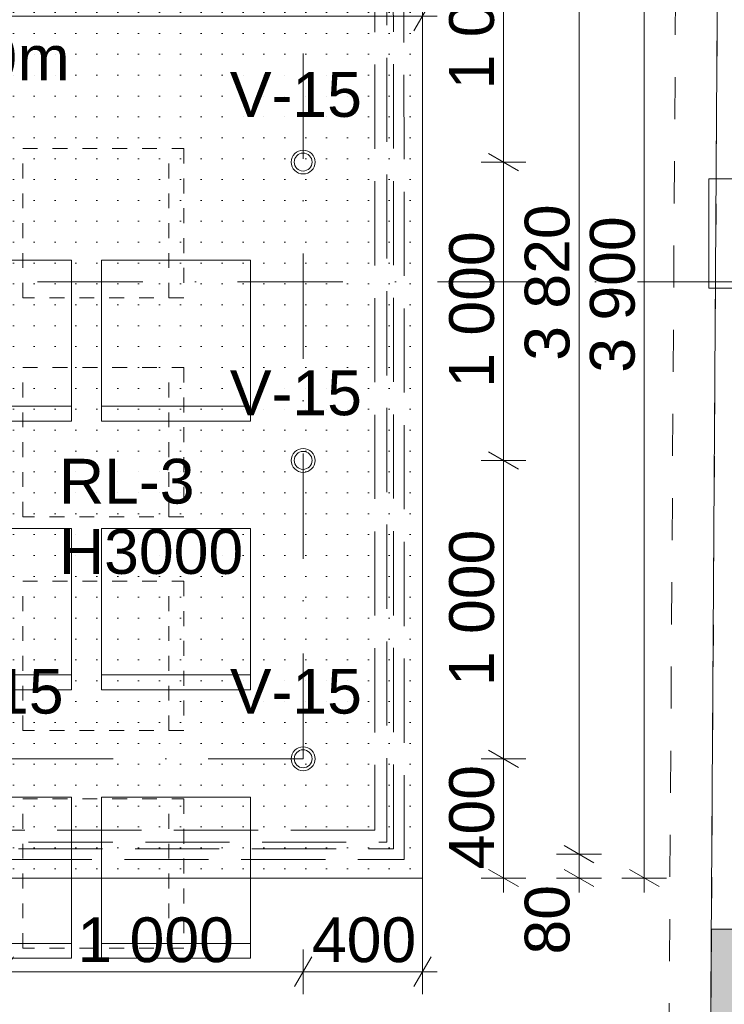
# Model space of a CAD drawing. Header units: millimetres. Extents: x -2532 to 181134, y -4151 to 53885.
# Tile 19 of 220: x 5042 to 7404, y 8423 to 11723. Entities that reach past the tile are written whole.
import ezdxf
from ezdxf.enums import TextEntityAlignment as Align

# ---------------------------------------------------------------- set-up
doc = ezdxf.new("R2010")
doc.units = ezdxf.units.MM
doc.header["$MEASUREMENT"] = 0
for name, pattern in [('Dashed väike', [100, 50, -50]), ('Dot & Dashed', [670.277762, 352.777767, -176.388884, 0, -141.111112]), ('Hidden Line', [391.222223, 282.222223, -109]), ('Small Dashed', [282.222222, 141.111111, -141.111111])]:
    doc.linetypes.add(name, pattern=pattern)
for name, color, linetype in [('AR - Mööbel', 7, 'Continuous'), ('AR - Seinad SS.ol', 7, 'Continuous'), ('AR - Teljed', 7, 'Continuous'), ('AR - Vahelaed', 7, 'Continuous'), ('New_AR - Talad', 7, 'Continuous'), ('New_SA - ripplaed', 7, 'Continuous'), ('SA - ripplaed', 7, 'Continuous'), ('SA - tähistused - valgustus', 7, 'Continuous'), ('SA - valgustid', 7, 'Continuous')]:
    doc.layers.add(name, color=color, linetype=linetype)
for name, color, linetype, lineweight in [('AR - Mööbel_Pen_No__4', 8, 'Continuous', 13), ('AR - Seinad SS.ol_Pen_No__221', 252, 'Continuous', 13), ('AR - Teljed_Pen_No__4', 8, 'Continuous', 13), ('AR - Vahelaed_Pen_No__221', 252, 'Continuous', 13), ('ARCHICAD Doors_Pen_No__221', 252, 'Continuous', 13), ('Märkused - Muinsuskaitselised väärtused_Pen_No__20', 1, 'Continuous', 13), ('New_AR - Talad_Pen_No__207', 5, 'Continuous', 13), ('New_SA - ripplaed_Pen_No__207', 5, 'Continuous', 9), ('SA - ripplaed_Pen_No__211', 214, 'Continuous', 15), ('SA - tähistused - valgustus_Pen_No__105', 30, 'Continuous', 5), ('SA - valgustid_Pen_No__105', 30, 'Continuous', 5)]:
    doc.layers.add(name, color=color, linetype=linetype, lineweight=lineweight)
doc.styles.add('GENERATED_STYLE_1', font='txt')
doc.styles.add('GENERATED_STYLE_3', font='txt')
doc.dimstyles.new('GENERATED_STYLE__1', dxfattribs={"dimtxt": 150, "dimasz": 76, "dimexe": 0.18, "dimexo": 0.0625, "dimgap": 0.09, "dimtad": 1, "dimdec": 0, "dimzin": 0, "dimdsep": 46, "dimtxsty": 'GENERATED_STYLE_3', "dimblk": 'ARROWHEAD_2', "dimblk1": 'ARROWHEAD_2', "dimblk2": 'ARROWHEAD_2', "dimcen": 0.09, "dimse1": 1, "dimse2": 1, "dimclrd": 256, "dimclre": 256, "dimclrt": 256, "dimadec": 0, "dimazin": 0, "dimtfac": 1, "dimtdec": 4, "dimtmove": 0, "dimatfit": 3, "dimfxl": 0, "dimtolj": 1, "dimtzin": 0, "dimarcsym": 0})
doc.dimstyles.new('GENERATED_STYLE__2', dxfattribs={"dimtxt": 150, "dimasz": 76, "dimexe": 0.18, "dimexo": 0.0625, "dimgap": 0.09, "dimtad": 1, "dimtih": 1, "dimtoh": 1, "dimdec": 0, "dimzin": 0, "dimdsep": 46, "dimtxsty": 'GENERATED_STYLE_3', "dimblk": 'ARROWHEAD_2', "dimblk1": 'ARROWHEAD_2', "dimblk2": 'ARROWHEAD_2', "dimcen": 0.09, "dimse1": 1, "dimse2": 1, "dimclrd": 256, "dimclre": 256, "dimclrt": 256, "dimadec": 0, "dimazin": 0, "dimtfac": 1, "dimtdec": 4, "dimtmove": 0, "dimatfit": 3, "dimfxl": 0, "dimtolj": 1, "dimtzin": 0, "dimarcsym": 0})
doc.dimstyles.new('GENERATED_STYLE__6', dxfattribs={"dimtxt": 150, "dimasz": 76, "dimexe": 0.18, "dimexo": 0.0625, "dimgap": 0.09, "dimtad": 1, "dimdec": 0, "dimzin": 0, "dimdsep": 46, "dimtxsty": 'GENERATED_STYLE_3', "dimblk": 'ARROWHEAD_2', "dimblk1": 'ARROWHEAD_2', "dimblk2": 'ARROWHEAD_2', "dimcen": 0.09, "dimse1": 1, "dimse2": 1, "dimclrd": 256, "dimclre": 256, "dimclrt": 256, "dimadec": 0, "dimazin": 0, "dimtfac": 1, "dimtdec": 4, "dimtmove": 0, "dimatfit": 3, "dimfxl": 0, "dimtolj": 1, "dimtzin": 0, "dimarcsym": 0})

# ---------------------------------------------------------------- blocks, each defined once
blk = doc.blocks.new('Slab_3_1', base_point=(1213.7, 7747.2))
at = {"layer": 'AR - Vahelaed_Pen_No__221', "linetype": 'Continuous', "flags": 128}
blk.add_lwpolyline([(1213.7, 7747.2), (7354.6, 7754.7), (7392, 13646.3), (1552.7, 13646.2), (1445.7, 10154.3)], close=True, dxfattribs=at)
blk = doc.blocks.new('Slab_44_1', base_point=(2592.1, 12747.2))
at = {"layer": 'New_SA - ripplaed_Pen_No__207', "linetype": 'Continuous'}
h = blk.add_hatch(dxfattribs=at)
h.set_pattern_fill('Drawing_Title_Fill_0001', color=256, style=0, pattern_type=2)
h.set_pattern_definition([(0, (4460.74, 10697.32), (0, 70), [0, -70])])
h.paths.add_polyline_path([(2592.1, 12747.2), (2592.1, 8846.2), (6392.4, 8846.3), (6392.4, 12746.4)])
at = {"layer": 'New_SA - ripplaed_Pen_No__207', "linetype": 'Continuous', "flags": 128}
blk.add_lwpolyline([(2592.1, 12747.2), (2592.1, 8846.2), (6392.4, 8846.3), (6392.4, 12746.4)], close=True, dxfattribs=at)
blk = doc.blocks.new('Arch Top Door Opening 22_2')
at = {"layer": 'ARCHICAD Doors_Pen_No__221', "linetype": 'Continuous'}
for p, q in [((-2021.1, 570), (-2021.1, 0)), ((2021.1, 0), (2021.1, 570))]:
    blk.add_line(p, q, dxfattribs=at)
blk = doc.blocks.new('Wall_23_1', base_point=(7921, 7185.5))
at = {"layer": 'AR - Seinad SS.ol_Pen_No__221', "linetype": 'Continuous'}
blk.add_hatch(color=256, dxfattribs=at).paths.add_polyline_path([(7354.6, 7754.7), (7924.7, 7755.5), (7930.5, 8671.6), (7360.5, 8675.2)])
at = {"layer": 'AR - Seinad SS.ol_Pen_No__221', "linetype": 'Continuous', "flags": 128}
blk.add_lwpolyline([(7360.5, 8675.2), (7354.6, 7754.7)], dxfattribs=at)
at = {"layer": 'ARCHICAD Doors_Pen_No__221', "linetype": 'Continuous', "xscale": -1, "zscale": 1000, "rotation": 269.6368820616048}
blk.add_blockref('Arch Top Door Opening 22_2', (7373.3, 10696.3), dxfattribs=at)
blk = doc.blocks.new('Wall_233_1', base_point=(6272.6, 8966.1))
at = {"layer": 'New_SA - ripplaed_Pen_No__207', "linetype": 'Hidden Line', "flags": 128}
for points in [[(6259.6, 12746.4), (6232.6, 12746.4)], [(6232.6, 12746.4), (6232.6, 9006.1)], [(6272.6, 12746.4), (6259.6, 12746.4)], [(6272.6, 8966.1), (6272.6, 12746.4)], [(6272.6, 8966.1), (6259.6, 8966.1)]]:
    blk.add_lwpolyline(points, dxfattribs=at)
blk = doc.blocks.new('Wall_235_1', base_point=(2711.8, 8966.1))
at = {"layer": 'New_SA - ripplaed_Pen_No__207', "linetype": 'Hidden Line', "flags": 128}
for points in [[(6232.6, 9006.1), (2751.8, 9006.1)], [(2724.8, 8966.1), (6259.6, 8966.1)]]:
    blk.add_lwpolyline(points, dxfattribs=at)
blk = doc.blocks.new('Standard grid marker')
at = {"layer": 'AR - Teljed_Pen_No__4', "linetype": 'Dot & Dashed'}
blk.add_line((1000, 0), (44867.9, 0), dxfattribs=at)
at = {"layer": 'AR - Teljed_Pen_No__4', "style": 'GENERATED_STYLE_1'}
for tag, p in [('AC_MarkerText_1_0', (-300, 14.3)), ('AC_MarkerText_1_1', (46167.9, 14.3))]:
    blk.add_attdef(tag, text='', height=250, dxfattribs=at).set_placement(p, align=Align.MIDDLE_CENTER)
blk = doc.blocks.new('Chair 10 22')
at = {"layer": 'AR - Mööbel_Pen_No__4', "linetype": 'Continuous'}
for p, q in [((500, 0), (0, 0)), ((0, 0), (0, -540)), ((500, -540), (500, 0)), ((0, -50), (500, -50)), ((0, -540), (500, -540))]:
    blk.add_line(p, q, dxfattribs=at)
blk = doc.blocks.new('Chair 10 22_2')
at = {"layer": 'AR - Mööbel_Pen_No__4', "linetype": 'Dashed väike'}
for p, q in [((500, 0), (0, 0)), ((0, 0), (0, -540)), ((500, -540), (500, 0)), ((0, -50), (500, -50)), ((0, -540), (500, -540))]:
    blk.add_line(p, q, dxfattribs=at)
blk = doc.blocks.new('Halogen Recessed 22')
at = {"layer": 'SA - valgustid_Pen_No__105', "linetype": 'Continuous'}
for radius in [40, 30]:
    blk.add_circle((0, 0), radius, dxfattribs=at)
blk = doc.blocks.new('Beam_197_1', base_point=(7392, 13646.3))
at = {"layer": 'New_AR - Talad_Pen_No__207', "linetype": 'Small Dashed'}
for p, q in [((7392, 13646.3), (7354.6, 7754.7)), ((7251.1, 13506.3), (7215.5, 7894.5))]:
    blk.add_line(p, q, dxfattribs=at)
blk = doc.blocks.new('Beam_215_1', base_point=(2672.4, 8926.3))
at = {"layer": 'SA - valgustid_Pen_No__105', "linetype": 'Hidden Line'}
for p, q in [((2690.3, 8944.1), (6294.6, 8944.1)), ((2654.5, 8908.4), (6330.4, 8908.4))]:
    blk.add_line(p, q, dxfattribs=at)
blk = doc.blocks.new('Beam_216_1', base_point=(6312.5, 8926.3))
at = {"layer": 'SA - valgustid_Pen_No__105', "linetype": 'Hidden Line'}
for p, q in [((6330, 12746.4), (6294.3, 12746.4)), ((6294.6, 8944.1), (6294.3, 12746.4)), ((6330.4, 8908.4), (6330, 12746.4))]:
    blk.add_line(p, q, dxfattribs=at)
blk = doc.blocks.new('*D2188')
at = {"layer": 'SA - ripplaed_Pen_No__211', "linetype": 'Continuous'}
for p, q in [((7085.4, 12775.3), (7185.4, 12717.5)), ((7210.4, 12746.4), (7060.4, 12746.4)), ((7135.4, 8846.3), (7135.4, 12746.4)), ((7210.4, 8846.3), (7060.4, 8846.3)), ((7085.4, 8875.1), (7185.4, 8817.4)), ((7135.4, 8797.4), (7135.4, 8846.3))]:
    blk.add_line(p, q, dxfattribs=at)
at = {"layer": 'SA - ripplaed_Pen_No__211', "insert": (7105.4, 10539.9), "char_height": 150, "attachment_point": 7, "rotation": 90, "style": 'GENERATED_STYLE_3'}
blk.add_mtext('\\A1;{\\pql;\\fArial|b0|i0|c0|p34;3\xa0900}', dxfattribs=at)
blk = doc.blocks.new('ARROWHEAD_2')
at = {"linetype": 'Continuous'}
for p, q in [((-0.378, -0.655), (0.378, 0.655)), ((0, 0), (-1, 0))]:
    blk.add_line(p, q, dxfattribs=at)
blk = doc.blocks.new('*D2196')
at = {"layer": 'SA - tähistused - valgustus_Pen_No__105', "linetype": 'Continuous'}
for p, q in [((6866.8, 8955.1), (6966.8, 8897.4)), ((6991.8, 8926.3), (6841.8, 8926.3)), ((6916.8, 8846.3), (6916.8, 8926.3)), ((6991.8, 8846.3), (6841.8, 8846.3)), ((6866.8, 8875.1), (6966.8, 8817.4)), ((6916.8, 8797.4), (6916.8, 8846.3))]:
    blk.add_line(p, q, dxfattribs=at)
at = {"layer": 'SA - tähistused - valgustus_Pen_No__105', "insert": (6886.8, 8589.7), "char_height": 150, "attachment_point": 7, "rotation": 90, "style": 'GENERATED_STYLE_3'}
blk.add_mtext('\\A1;{\\pql;\\fArial|b0|i0|c0|p34;80}', dxfattribs=at)
blk = doc.blocks.new('*D2197')
at = {"layer": 'SA - tähistused - valgustus_Pen_No__105', "linetype": 'Continuous'}
for p, q in [((6966.8, 12717.5), (6866.8, 12775.3)), ((6916.8, 12746.4), (6916.8, 12795.3)), ((6991.8, 12746.4), (6841.8, 12746.4)), ((6916.8, 8926.3), (6916.8, 12746.4)), ((6866.8, 8955.1), (6966.8, 8897.4)), ((6991.8, 8926.3), (6841.8, 8926.3))]:
    blk.add_line(p, q, dxfattribs=at)
at = {"layer": 'SA - tähistused - valgustus_Pen_No__105', "insert": (6886.8, 10579.9), "char_height": 150, "attachment_point": 7, "rotation": 90, "style": 'GENERATED_STYLE_3'}
blk.add_mtext('\\A1;{\\pql;\\fArial|b0|i0|c0|p34;3\xa0820}', dxfattribs=at)
blk = doc.blocks.new('*D2201')
at = {"layer": 'SA - tähistused - valgustus_Pen_No__105', "linetype": 'Continuous'}
for p, q in [((5020.9, 8582.1), (4963.2, 8482.1)), ((4992, 8457.1), (4992, 8607.1)), ((6020.9, 8582.2), (5963.2, 8482.2)), ((3992, 8532.1), (4992, 8532.1)), ((4992, 8532.1), (5992, 8532.2))]:
    blk.add_line(p, q, dxfattribs=at)
at = {"layer": 'SA - tähistused - valgustus_Pen_No__105', "insert": (5235.6, 8562.1), "char_height": 150, "attachment_point": 7, "rotation": 0.0015, "style": 'GENERATED_STYLE_3'}
blk.add_mtext('\\A1;{\\pql;\\fArial|b0|i0|c0|p34;1\xa0000}', dxfattribs=at)
blk = doc.blocks.new('*D2202')
at = {"layer": 'SA - tähistused - valgustus_Pen_No__105', "linetype": 'Continuous'}
for p, q in [((6020.9, 8582.2), (5963.2, 8482.2)), ((5992, 8457.2), (5992, 8607.2)), ((6363.6, 8482.2), (6421.3, 8582.2)), ((6392.4, 8457.2), (6392.4, 8607.2)), ((4992, 8532.1), (5992, 8532.2)), ((5992, 8532.2), (6392.4, 8532.2)), ((6392.4, 8532.2), (6441.3, 8532.2))]:
    blk.add_line(p, q, dxfattribs=at)
at = {"layer": 'SA - tähistused - valgustus_Pen_No__105', "insert": (6021.5, 8562.2), "char_height": 150, "attachment_point": 7, "rotation": 0.0015, "style": 'GENERATED_STYLE_3'}
blk.add_mtext('\\A1;{\\pql;\\fArial|b0|i0|c0|p34;400}', dxfattribs=at)
blk = doc.blocks.new('*D2208')
at = {"layer": 'SA - tähistused - valgustus_Pen_No__105', "linetype": 'Continuous'}
for p, q in [((4721.1, 11785.5), (4663.4, 11685.5)), ((4692.2, 11660.5), (4692.2, 11810.5)), ((6363.6, 11685.5), (6421.3, 11785.5)), ((6392.4, 11660.5), (6392.4, 11810.5)), ((4692.2, 11735.5), (6392.4, 11735.5)), ((6392.4, 11735.5), (6441.3, 11735.5))]:
    blk.add_line(p, q, dxfattribs=at)
at = {"layer": 'SA - tähistused - valgustus_Pen_No__105', "insert": (5285.9, 11765.5), "char_height": 150, "attachment_point": 7, "style": 'GENERATED_STYLE_3'}
blk.add_mtext('\\A1;{\\pql;\\fArial|b0|i0|c0|p34;1\xa0700}', dxfattribs=at)
blk = doc.blocks.new('*D2231')
at = {"layer": 'SA - tähistused - valgustus_Pen_No__105', "linetype": 'Continuous'}
for p, q in [((6613.6, 9274.8), (6713.6, 9217.1)), ((6738.6, 9246), (6588.6, 9246)), ((6663.6, 8846.3), (6663.6, 9246)), ((6738.6, 8846.3), (6588.6, 8846.3)), ((6613.6, 8875.1), (6713.6, 8817.4)), ((6663.6, 8797.4), (6663.6, 8846.3))]:
    blk.add_line(p, q, dxfattribs=at)
at = {"layer": 'SA - tähistused - valgustus_Pen_No__105', "insert": (6633.6, 8875.4), "char_height": 150, "attachment_point": 7, "rotation": 90, "style": 'GENERATED_STYLE_3'}
blk.add_mtext('\\A1;{\\pql;\\fArial|b0|i0|c0|p34;400}', dxfattribs=at)
blk = doc.blocks.new('*D2232')
at = {"layer": 'SA - tähistused - valgustus_Pen_No__105', "linetype": 'Continuous'}
for p, q in [((6613.6, 10274.8), (6713.6, 10217.1)), ((6738.6, 10246), (6588.6, 10246)), ((6663.6, 9246), (6663.6, 10246)), ((6613.6, 9274.8), (6713.6, 9217.1)), ((6738.6, 9246), (6588.6, 9246))]:
    blk.add_line(p, q, dxfattribs=at)
at = {"layer": 'SA - tähistused - valgustus_Pen_No__105', "insert": (6633.6, 9489.5), "char_height": 150, "attachment_point": 7, "rotation": 90, "style": 'GENERATED_STYLE_3'}
blk.add_mtext('\\A1;{\\pql;\\fArial|b0|i0|c0|p34;1\xa0000}', dxfattribs=at)
blk = doc.blocks.new('*D2233')
at = {"layer": 'SA - tähistused - valgustus_Pen_No__105', "linetype": 'Continuous'}
for p, q in [((6613.6, 11274.8), (6713.6, 11217.1)), ((6738.6, 11246), (6588.6, 11246)), ((6663.6, 10246), (6663.6, 11246)), ((6613.6, 10274.8), (6713.6, 10217.1)), ((6738.6, 10246), (6588.6, 10246))]:
    blk.add_line(p, q, dxfattribs=at)
at = {"layer": 'SA - tähistused - valgustus_Pen_No__105', "insert": (6633.6, 10489.5), "char_height": 150, "attachment_point": 7, "rotation": 90, "style": 'GENERATED_STYLE_3'}
blk.add_mtext('\\A1;{\\pql;\\fArial|b0|i0|c0|p34;1\xa0000}', dxfattribs=at)
blk = doc.blocks.new('*D2234')
at = {"layer": 'SA - tähistused - valgustus_Pen_No__105', "linetype": 'Continuous'}
for p, q in [((6738.6, 12246), (6588.6, 12246)), ((6613.6, 12274.8), (6713.6, 12217.1)), ((6663.6, 11246), (6663.6, 12246)), ((6613.6, 11274.8), (6713.6, 11217.1)), ((6738.6, 11246), (6588.6, 11246))]:
    blk.add_line(p, q, dxfattribs=at)
at = {"layer": 'SA - tähistused - valgustus_Pen_No__105', "insert": (6633.6, 11489.5), "char_height": 150, "attachment_point": 7, "rotation": 90, "style": 'GENERATED_STYLE_3'}
blk.add_mtext('\\A1;{\\pql;\\fArial|b0|i0|c0|p34;1\xa0000}', dxfattribs=at)
blk = doc.blocks.new('Label_14_1', base_point=(5504.3, 9813.1))
at = {"layer": 'SA - ripplaed_Pen_No__211', "char_height": 150, "attachment_point": 1, "style": 'GENERATED_STYLE_3'}
for s, insert in [('\\A1;{\\pql;\\pt0,211000;\\fArial|b0|i0|c0|p34;RL-3\\fArial|b0|i0|c0|p34;\\A1{\\H.66x;\\S^  ;}\\fArial|b0|i0|c0|p34;\\fArial|b0|i0|c0|p34;\\A1{\\H.66x;\\S^  ;}\\fArial|b0|i0|c0|p34; \\fArial|b0|i0|c0|p34;\\fArial|b0|i0|c0|p34;\\fArial|b0|i0|c0|p34;\\fArial|b0|i0|c0|p34;\\fArial|b0|i0|c0|p34;\\fArial|b0|i0|c0|p34;\\fArial|b0|i0|c0|p34;\\fArial|b0|i0|c0|p34;\\fArial|b0|i0|c0|p34;\\fArial|b0|i0|c0|p34;\\fArial|b0|i0|c0|p34;\\fArial|b0|i0|c0|p34;\\fArial|b0|i0|c0|p34;\\fArial|b0|i0|c0|p34;\\fArial|b0|i0|c0|p34;\\fArial|b0|i0|c0|p34;\\fArial|b0|i0|c0|p34;\\fArial|b0|i0|c0|p34;\\fArial|b0|i0|c0|p34;\\fArial|b0|i0|c0|p34;\\fArial|b0|i0|c0|p34;\\fArial|b0|i0|c0|p34;\\fArial|b0|i0|c0|p34;\\fArial|b0|i0|c0|p34;\\fArial|b0|i0|c0|p34;\\fArial|b0|i0|c0|p34;\\fArial|b0|i0|c0|p34;\\fArial|b0|i0|c0|p34;\\fArial|b0|i0|c0|p34;\\fArial|b0|i0|c0|p34;\\fArial|b0|i0|c0|p34;\\fArial|b0|i0|c0|p34;\\fArial|b0|i0|c0|p34;\\fArial|b0|i0|c0|p34;\\fArial|b0|i0|c0|p34;\\fArial|b0|i0|c0|p34;\\fArial|b0|i0|c0|p34;\\fArial|b0|i0|c0|p34;\\fArial|b0|i0|c0|p34;\\fArial|b0|i0|c0|p34;\\fArial|b0|i0|c0|p34;\\fArial|b0|i0|c0|p34;\\fArial|b0|i0|c0|p34;}', (5173.8, 10251.3)), ('\\A1;{\\pql;\\pt0,211000;\\fArial|b0|i0|c0|p34;H3000 \\fArial|b0|i0|c0|p34;\\A1{\\H.66x;\\S^  ;}\\fArial|b0|i0|c0|p34;\\fArial|b0|i0|c0|p34;\\A1{\\H.66x;\\S^  ;}\\fArial|b0|i0|c0|p34;\\fArial|b0|i0|c0|p34;\\fArial|b0|i0|c0|p34;\\fArial|b0|i0|c0|p34;\\fArial|b0|i0|c0|p34;\\fArial|b0|i0|c0|p34;\\fArial|b0|i0|c0|p34;\\fArial|b0|i0|c0|p34;\\fArial|b0|i0|c0|p34;\\fArial|b0|i0|c0|p34;\\fArial|b0|i0|c0|p34;\\fArial|b0|i0|c0|p34;\\fArial|b0|i0|c0|p34;\\fArial|b0|i0|c0|p34;\\fArial|b0|i0|c0|p34;\\fArial|b0|i0|c0|p34;\\fArial|b0|i0|c0|p34;\\fArial|b0|i0|c0|p34;\\fArial|b0|i0|c0|p34;\\fArial|b0|i0|c0|p34;\\fArial|b0|i0|c0|p34;\\fArial|b0|i0|c0|p34;\\fArial|b0|i0|c0|p34;\\fArial|b0|i0|c0|p34;\\fArial|b0|i0|c0|p34;\\fArial|b0|i0|c0|p34;\\fArial|b0|i0|c0|p34;\\fArial|b0|i0|c0|p34;\\fArial|b0|i0|c0|p34;\\fArial|b0|i0|c0|p34;\\fArial|b0|i0|c0|p34;\\fArial|b0|i0|c0|p34;\\fArial|b0|i0|c0|p34;\\fArial|b0|i0|c0|p34;\\fArial|b0|i0|c0|p34;\\fArial|b0|i0|c0|p34;\\fArial|b0|i0|c0|p34;\\fArial|b0|i0|c0|p34;\\fArial|b0|i0|c0|p34;\\fArial|b0|i0|c0|p34;\\fArial|b0|i0|c0|p34;\\fArial|b0|i0|c0|p34;\\fArial|b0|i0|c0|p34;\\fArial|b0|i0|c0|p34;}', (5173.8, 10015.6))]:
    blk.add_mtext(s, dxfattribs=dict(at, insert=insert))
blk = doc.blocks.new('Label_138_1', base_point=(4579.5, 11367.9))
at = {"layer": 'SA - tähistused - valgustus_Pen_No__105', "insert": (3917.1, 11669.4), "char_height": 150, "attachment_point": 1, "style": 'GENERATED_STYLE_3'}
blk.add_mtext('\\A1;{\\pql;\\pt0,105000;\\fArial|b0|i0|c0|p34;V-17.2 H2.9m\\fArial|b0|i0|c0|p34;\\A1{\\H.66x;\\S^  ;}\\fArial|b0|i0|c0|p34;\\fArial|b0|i0|c0|p34;\\A1{\\H.66x;\\S^  ;}\\fArial|b0|i0|c0|p34; \\fArial|b0|i0|c0|p34;\\fArial|b0|i0|c0|p34;\\fArial|b0|i0|c0|p34;\\fArial|b0|i0|c0|p34;\\fArial|b0|i0|c0|p34;\\fArial|b0|i0|c0|p34;\\fArial|b0|i0|c0|p34;\\fArial|b0|i0|c0|p34;\\fArial|b0|i0|c0|p34;\\fArial|b0|i0|c0|p34;\\fArial|b0|i0|c0|p34;\\fArial|b0|i0|c0|p34;\\fArial|b0|i0|c0|p34;\\fArial|b0|i0|c0|p34;\\fArial|b0|i0|c0|p34;\\fArial|b0|i0|c0|p34;\\fArial|b0|i0|c0|p34;\\fArial|b0|i0|c0|p34;\\fArial|b0|i0|c0|p34;\\fArial|b0|i0|c0|p34;\\fArial|b0|i0|c0|p34;\\fArial|b0|i0|c0|p34;\\fArial|b0|i0|c0|p34;\\fArial|b0|i0|c0|p34;\\fArial|b0|i0|c0|p34;\\fArial|b0|i0|c0|p34;\\fArial|b0|i0|c0|p34;\\fArial|b0|i0|c0|p34;\\fArial|b0|i0|c0|p34;\\fArial|b0|i0|c0|p34;\\fArial|b0|i0|c0|p34;\\fArial|b0|i0|c0|p34;\\fArial|b0|i0|c0|p34;\\fArial|b0|i0|c0|p34;\\fArial|b0|i0|c0|p34;\\fArial|b0|i0|c0|p34;\\fArial|b0|i0|c0|p34;\\fArial|b0|i0|c0|p34;\\fArial|b0|i0|c0|p34;\\fArial|b0|i0|c0|p34;\\fArial|b0|i0|c0|p34;\\fArial|b0|i0|c0|p34;\\fArial|b0|i0|c0|p34;}', dxfattribs=at)
blk = doc.blocks.new('Label_151_1', base_point=(5992, 9246))
at = {"layer": 'SA - tähistused - valgustus_Pen_No__105', "insert": (5746.5, 9547.4), "char_height": 150, "attachment_point": 1, "style": 'GENERATED_STYLE_3'}
blk.add_mtext('\\A1;{\\pql;\\pt0,105000;\\fArial|b0|i0|c0|p34;V-15\\fArial|b0|i0|c0|p34;\\A1{\\H.66x;\\S^  ;}\\fArial|b0|i0|c0|p34;\\fArial|b0|i0|c0|p34;\\A1{\\H.66x;\\S^  ;}\\fArial|b0|i0|c0|p34; \\fArial|b0|i0|c0|p34;\\fArial|b0|i0|c0|p34;\\fArial|b0|i0|c0|p34;\\fArial|b0|i0|c0|p34;\\fArial|b0|i0|c0|p34;\\fArial|b0|i0|c0|p34;\\fArial|b0|i0|c0|p34;\\fArial|b0|i0|c0|p34;\\fArial|b0|i0|c0|p34;\\fArial|b0|i0|c0|p34;\\fArial|b0|i0|c0|p34;\\fArial|b0|i0|c0|p34;\\fArial|b0|i0|c0|p34;\\fArial|b0|i0|c0|p34;\\fArial|b0|i0|c0|p34;\\fArial|b0|i0|c0|p34;\\fArial|b0|i0|c0|p34;\\fArial|b0|i0|c0|p34;\\fArial|b0|i0|c0|p34;\\fArial|b0|i0|c0|p34;\\fArial|b0|i0|c0|p34;\\fArial|b0|i0|c0|p34;\\fArial|b0|i0|c0|p34;\\fArial|b0|i0|c0|p34;\\fArial|b0|i0|c0|p34;\\fArial|b0|i0|c0|p34;\\fArial|b0|i0|c0|p34;\\fArial|b0|i0|c0|p34;\\fArial|b0|i0|c0|p34;\\fArial|b0|i0|c0|p34;\\fArial|b0|i0|c0|p34;\\fArial|b0|i0|c0|p34;\\fArial|b0|i0|c0|p34;\\fArial|b0|i0|c0|p34;\\fArial|b0|i0|c0|p34;\\fArial|b0|i0|c0|p34;\\fArial|b0|i0|c0|p34;\\fArial|b0|i0|c0|p34;\\fArial|b0|i0|c0|p34;\\fArial|b0|i0|c0|p34;\\fArial|b0|i0|c0|p34;\\fArial|b0|i0|c0|p34;\\fArial|b0|i0|c0|p34;}', dxfattribs=at)
blk = doc.blocks.new('Label_152_1', base_point=(4992, 9246))
at = {"layer": 'SA - tähistused - valgustus_Pen_No__105', "insert": (4746.5, 9547.4), "char_height": 150, "attachment_point": 1, "style": 'GENERATED_STYLE_3'}
blk.add_mtext('\\A1;{\\pql;\\pt0,105000;\\fArial|b0|i0|c0|p34;V-15\\fArial|b0|i0|c0|p34;\\A1{\\H.66x;\\S^  ;}\\fArial|b0|i0|c0|p34;\\fArial|b0|i0|c0|p34;\\A1{\\H.66x;\\S^  ;}\\fArial|b0|i0|c0|p34; \\fArial|b0|i0|c0|p34;\\fArial|b0|i0|c0|p34;\\fArial|b0|i0|c0|p34;\\fArial|b0|i0|c0|p34;\\fArial|b0|i0|c0|p34;\\fArial|b0|i0|c0|p34;\\fArial|b0|i0|c0|p34;\\fArial|b0|i0|c0|p34;\\fArial|b0|i0|c0|p34;\\fArial|b0|i0|c0|p34;\\fArial|b0|i0|c0|p34;\\fArial|b0|i0|c0|p34;\\fArial|b0|i0|c0|p34;\\fArial|b0|i0|c0|p34;\\fArial|b0|i0|c0|p34;\\fArial|b0|i0|c0|p34;\\fArial|b0|i0|c0|p34;\\fArial|b0|i0|c0|p34;\\fArial|b0|i0|c0|p34;\\fArial|b0|i0|c0|p34;\\fArial|b0|i0|c0|p34;\\fArial|b0|i0|c0|p34;\\fArial|b0|i0|c0|p34;\\fArial|b0|i0|c0|p34;\\fArial|b0|i0|c0|p34;\\fArial|b0|i0|c0|p34;\\fArial|b0|i0|c0|p34;\\fArial|b0|i0|c0|p34;\\fArial|b0|i0|c0|p34;\\fArial|b0|i0|c0|p34;\\fArial|b0|i0|c0|p34;\\fArial|b0|i0|c0|p34;\\fArial|b0|i0|c0|p34;\\fArial|b0|i0|c0|p34;\\fArial|b0|i0|c0|p34;\\fArial|b0|i0|c0|p34;\\fArial|b0|i0|c0|p34;\\fArial|b0|i0|c0|p34;\\fArial|b0|i0|c0|p34;\\fArial|b0|i0|c0|p34;\\fArial|b0|i0|c0|p34;\\fArial|b0|i0|c0|p34;\\fArial|b0|i0|c0|p34;}', dxfattribs=at)
blk = doc.blocks.new('Label_161_1', base_point=(5992, 11246))
at = {"layer": 'SA - tähistused - valgustus_Pen_No__105', "insert": (5746.5, 11547.4), "char_height": 150, "attachment_point": 1, "style": 'GENERATED_STYLE_3'}
blk.add_mtext('\\A1;{\\pql;\\pt0,105000;\\fArial|b0|i0|c0|p34;V-15\\fArial|b0|i0|c0|p34;\\A1{\\H.66x;\\S^  ;}\\fArial|b0|i0|c0|p34;\\fArial|b0|i0|c0|p34;\\A1{\\H.66x;\\S^  ;}\\fArial|b0|i0|c0|p34; \\fArial|b0|i0|c0|p34;\\fArial|b0|i0|c0|p34;\\fArial|b0|i0|c0|p34;\\fArial|b0|i0|c0|p34;\\fArial|b0|i0|c0|p34;\\fArial|b0|i0|c0|p34;\\fArial|b0|i0|c0|p34;\\fArial|b0|i0|c0|p34;\\fArial|b0|i0|c0|p34;\\fArial|b0|i0|c0|p34;\\fArial|b0|i0|c0|p34;\\fArial|b0|i0|c0|p34;\\fArial|b0|i0|c0|p34;\\fArial|b0|i0|c0|p34;\\fArial|b0|i0|c0|p34;\\fArial|b0|i0|c0|p34;\\fArial|b0|i0|c0|p34;\\fArial|b0|i0|c0|p34;\\fArial|b0|i0|c0|p34;\\fArial|b0|i0|c0|p34;\\fArial|b0|i0|c0|p34;\\fArial|b0|i0|c0|p34;\\fArial|b0|i0|c0|p34;\\fArial|b0|i0|c0|p34;\\fArial|b0|i0|c0|p34;\\fArial|b0|i0|c0|p34;\\fArial|b0|i0|c0|p34;\\fArial|b0|i0|c0|p34;\\fArial|b0|i0|c0|p34;\\fArial|b0|i0|c0|p34;\\fArial|b0|i0|c0|p34;\\fArial|b0|i0|c0|p34;\\fArial|b0|i0|c0|p34;\\fArial|b0|i0|c0|p34;\\fArial|b0|i0|c0|p34;\\fArial|b0|i0|c0|p34;\\fArial|b0|i0|c0|p34;\\fArial|b0|i0|c0|p34;\\fArial|b0|i0|c0|p34;\\fArial|b0|i0|c0|p34;\\fArial|b0|i0|c0|p34;\\fArial|b0|i0|c0|p34;\\fArial|b0|i0|c0|p34;}', dxfattribs=at)
blk = doc.blocks.new('Label_162_1', base_point=(5992, 10246))
at = {"layer": 'SA - tähistused - valgustus_Pen_No__105', "insert": (5746.5, 10547.4), "char_height": 150, "attachment_point": 1, "style": 'GENERATED_STYLE_3'}
blk.add_mtext('\\A1;{\\pql;\\pt0,105000;\\fArial|b0|i0|c0|p34;V-15\\fArial|b0|i0|c0|p34;\\A1{\\H.66x;\\S^  ;}\\fArial|b0|i0|c0|p34;\\fArial|b0|i0|c0|p34;\\A1{\\H.66x;\\S^  ;}\\fArial|b0|i0|c0|p34; \\fArial|b0|i0|c0|p34;\\fArial|b0|i0|c0|p34;\\fArial|b0|i0|c0|p34;\\fArial|b0|i0|c0|p34;\\fArial|b0|i0|c0|p34;\\fArial|b0|i0|c0|p34;\\fArial|b0|i0|c0|p34;\\fArial|b0|i0|c0|p34;\\fArial|b0|i0|c0|p34;\\fArial|b0|i0|c0|p34;\\fArial|b0|i0|c0|p34;\\fArial|b0|i0|c0|p34;\\fArial|b0|i0|c0|p34;\\fArial|b0|i0|c0|p34;\\fArial|b0|i0|c0|p34;\\fArial|b0|i0|c0|p34;\\fArial|b0|i0|c0|p34;\\fArial|b0|i0|c0|p34;\\fArial|b0|i0|c0|p34;\\fArial|b0|i0|c0|p34;\\fArial|b0|i0|c0|p34;\\fArial|b0|i0|c0|p34;\\fArial|b0|i0|c0|p34;\\fArial|b0|i0|c0|p34;\\fArial|b0|i0|c0|p34;\\fArial|b0|i0|c0|p34;\\fArial|b0|i0|c0|p34;\\fArial|b0|i0|c0|p34;\\fArial|b0|i0|c0|p34;\\fArial|b0|i0|c0|p34;\\fArial|b0|i0|c0|p34;\\fArial|b0|i0|c0|p34;\\fArial|b0|i0|c0|p34;\\fArial|b0|i0|c0|p34;\\fArial|b0|i0|c0|p34;\\fArial|b0|i0|c0|p34;\\fArial|b0|i0|c0|p34;\\fArial|b0|i0|c0|p34;\\fArial|b0|i0|c0|p34;\\fArial|b0|i0|c0|p34;\\fArial|b0|i0|c0|p34;\\fArial|b0|i0|c0|p34;\\fArial|b0|i0|c0|p34;}', dxfattribs=at)

msp = doc.modelspace()

# ---------------------------------------------------------------- linework, layer by layer
at = {"layer": 'Märkused - Muinsuskaitselised väärtused_Pen_No__20', "linetype": 'Continuous', "flags": 128}
msp.add_lwpolyline([(7351.5, 11190), (7567.5, 11190), (7567.5, 10822.9), (7351.5, 10822.9)], close=True, dxfattribs=at)
at = {"layer": 'SA - tähistused - valgustus_Pen_No__105', "linetype": 'Dot & Dashed'}
msp.add_line((6392.4, 8846.3), (6392.4, 6184.5), dxfattribs=at)
msp.add_lwpolyline([(2992, 9246), (5992, 9246), (5992, 12246), (2992, 12246)], close=True, dxfattribs=at)

# ---------------------------------------------------------------- block references
at = {"layer": 'AR - Mööbel', "linetype": 'Dashed väike', "xscale": -1, "zscale": 1000, "rotation": 270}
for p in [(5592.1, 10791.1), (5592.1, 10057), (5592.1, 9340.8), (5592.1, 8611.2)]:
    msp.add_blockref('Chair 10 22_2', p, dxfattribs=at)
at = {"layer": 'AR - Mööbel', "linetype": 'Continuous', "zscale": 1000, "rotation": 180}
for p in [(5216.1, 10377.3), (5816.1, 10377.3), (5216.1, 9477.3), (5816.1, 9477.3), (5216.1, 8577.3), (5816.1, 8577.3)]:
    msp.add_blockref('Chair 10 22', p, dxfattribs=at)
at = {"layer": 'AR - Seinad SS.ol'}
msp.add_blockref('Wall_23_1', (7921, 7185.5), dxfattribs=at)
at = {"layer": 'AR - Teljed', "linetype": 'Continuous', "zscale": 1000}
msp.add_blockref('Standard grid marker', (-1931.8, 10844.8), dxfattribs=at)
at = {"layer": 'AR - Vahelaed', "linetype": 'Continuous'}
msp.add_blockref('Slab_3_1', (1213.7, 7747.2), dxfattribs=at)
at = {"layer": 'New_AR - Talad'}
msp.add_blockref('Beam_197_1', (7392, 13646.3), dxfattribs=at)
at = {"layer": 'New_SA - ripplaed', "linetype": 'Continuous'}
msp.add_blockref('Slab_44_1', (2592.1, 12747.2), dxfattribs=at)
at = {"layer": 'New_SA - ripplaed'}
for name, p in [('Wall_233_1', (6272.6, 8966.1)), ('Wall_235_1', (2711.8, 8966.1))]:
    msp.add_blockref(name, p, dxfattribs=at)
at = {"layer": 'SA - ripplaed', "linetype": 'Continuous'}
msp.add_blockref('Label_14_1', (5504.3, 9813.1), dxfattribs=at)
at = {"layer": 'SA - tähistused - valgustus', "linetype": 'Continuous'}
for name, p in [('Label_138_1', (4579.5, 11367.9)), ('Label_161_1', (5992, 11246)), ('Label_162_1', (5992, 10246)), ('Label_152_1', (4992, 9246)), ('Label_151_1', (5992, 9246))]:
    msp.add_blockref(name, p, dxfattribs=at)
at = {"layer": 'SA - valgustid'}
for name, p in [('Beam_216_1', (6312.5, 8926.3)), ('Beam_215_1', (2672.4, 8926.3))]:
    msp.add_blockref(name, p, dxfattribs=at)
at = {"layer": 'SA - valgustid', "linetype": 'Continuous', "zscale": 1000}
for p in [(5992, 11246), (5992, 10246), (5992, 9246)]:
    msp.add_blockref('Halogen Recessed 22', p, dxfattribs=at)

# ---------------------------------------------------------------- dimensions: what is measured, and where the dimension line sits
at = {"layer": 'SA - ripplaed', "linetype": 'Continuous'}
dim = msp.add_linear_dim(base=(7135.4, 12746.4), p1=(6392.4, 8846.3), p2=(6392.4, 12746.4), angle=90, dimstyle='GENERATED_STYLE__6', dxfattribs=at)
dim.commit()
dim.dimension.update_dxf_attribs({"geometry": '*D2188', "text_midpoint": (7030.4, 10803.9), "dimtype": 160, "text_rotation": 90})
at = {"layer": 'SA - tähistused - valgustus', "linetype": 'Continuous'}
for base, p1, p2, angle, dimstyle, picture, middle, turn in [((6916.8, 12746.4), (6312.5, 8926.3), (6392.4, 12746.4), 90, 'GENERATED_STYLE__1', '*D2197', (6811.8, 10843.9), 90), ((6663.6, 12246), (5992, 11246), (5992, 12246), 90, 'GENERATED_STYLE__1', '*D2234', (6558.6, 11753.5), 90), ((6663.6, 11246), (5992, 10246), (5992, 11246), 90, 'GENERATED_STYLE__1', '*D2233', (6558.6, 10753.5), 90), ((6663.6, 10246), (5992, 9246), (5992, 10246), 90, 'GENERATED_STYLE__1', '*D2232', (6558.6, 9753.5), 90), ((6663.6, 9246), (6392.4, 8846.3), (5992, 9246), 90, 'GENERATED_STYLE__1', '*D2231', (6558.6, 9051.1), 90), ((5992, 8532.2), (4992, 9246), (5992, 9246), 0.0015, 'GENERATED_STYLE__2', '*D2201', (5499.6, 8637.2), 0.0015), ((6392.4, 8532.2), (5992, 9246), (6392.4, 8846.3), 0.0015, 'GENERATED_STYLE__2', '*D2202', (6197.3, 8637.2), 0.0015), ((6916.8, 8926.3), (6392.4, 8846.3), (6312.5, 8926.3), 90, 'GENERATED_STYLE__1', '*D2196', (6811.8, 8706.9), 90)]:
    dim = msp.add_linear_dim(base=base, p1=p1, p2=p2, angle=angle, dimstyle=dimstyle, dxfattribs=at)
    dim.commit()
    dim.dimension.update_dxf_attribs({"geometry": picture, "text_midpoint": middle, "dimtype": 160, "text_rotation": turn})
dim = msp.add_linear_dim(base=(6392.4, 11735.5), p1=(4692.2, 11200.4), p2=(6392.4, 11558), dimstyle='GENERATED_STYLE__2', dxfattribs=at)
dim.commit()
dim.dimension.update_dxf_attribs({"geometry": '*D2208', "text_midpoint": (5549.9, 11840.5), "dimtype": 160})

doc.saveas('drawing.dxf')
